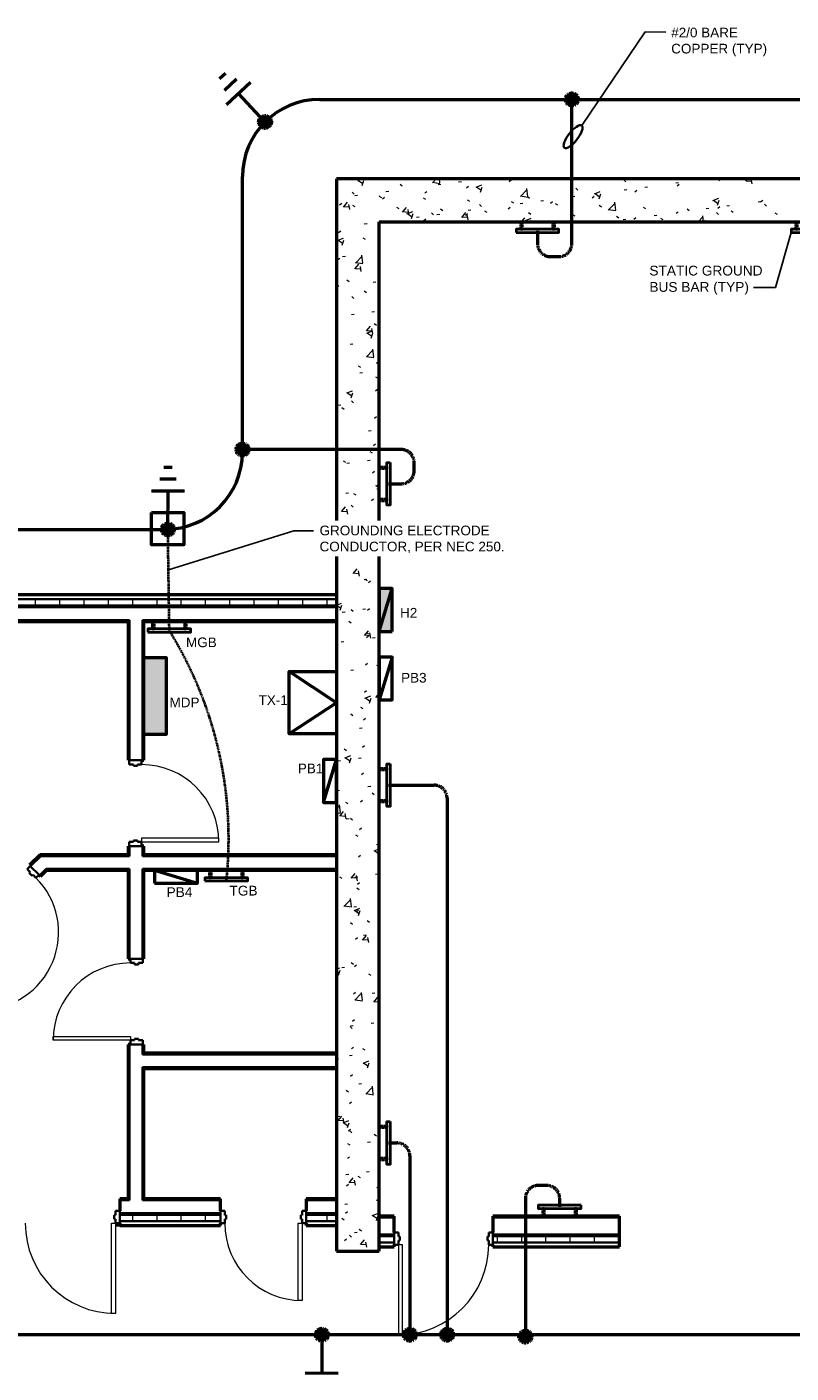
# Model space of a CAD drawing. Header units: inches. Extents: x 31129 to 36837, y 617 to 6786.
# Tile 4 of 5: x 32017 to 32374, y 1075 to 1703. Entities that reach past the tile are written whole.
import ezdxf

# ---------------------------------------------------------------- set-up
doc = ezdxf.new("R2010")
doc.units = ezdxf.units.IN
doc.header["$MEASUREMENT"] = 0
doc.linetypes.add('Dash', pattern=[0.25, 0.125, -0.125])
doc.linetypes.add('DASHED2', pattern=[0.375, 0.25, -0.125])
for name, color, linetype, lineweight in [('E-GND-SYMB', 7, 'Dash', 40), ('E-LTNG-COND', 7, 'Continuous', 50), ('E-POWR-IDEN', 7, 'Continuous', 35), ('E-POWR-PANL', 7, 'Continuous', 50), ('E-POWR-XFMR-PADM', 7, 'Continuous', 50), ('G-PLAN-OTLN', 7, 'Continuous', 35)]:
    doc.layers.add(name, color=color, linetype=linetype, lineweight=lineweight)
doc.layers.add('E-GRND-CIRC', color=7, linetype='Continuous', lineweight=50, true_color=0x690000)
doc.styles.add('Arial', font='arial.ttf', dxfattribs={"height": 0.125})
doc.dimstyles.new('Richey', dxfattribs={"dimscale": 0.083333, "dimtxt": 0.125, "dimasz": 0.125, "dimexe": 0.18, "dimexo": 0.0625, "dimgap": 0.125, "dimtad": 1, "dimdec": 0, "dimzin": 3, "dimdsep": 46, "dimlunit": 4, "dimtxsty": 'Arial', "dimblk": 'ARCHTICK', "dimcen": 0.125, "dimadec": 0, "dimazin": 0, "dimtfac": 1, "dimtdec": 0, "dimtofl": 0, "dimtmove": 0, "dimatfit": 3, "dimfxl": 1, "dimtolj": 1, "dimtzin": 0, "dimarcsym": 0})
pattern_1 = [(50, (0, 0), (27.5427, -2.40992), [2.88, -31.68]), (355, (0, 0), (-5.32784, 28.88427), [2.304, -25.344]), (100.451, (2.295, -0.2), (22.21532, 26.47393), [2.448, -26.924]), (46.184, (0, 7.68), (40.98187, -6.35642), [4.32, -47.52]), (96.636, (3.415, 7.15), (35.89075, 37.4062), [3.671, -40.386]), (351.184, (0, 7.68), (35.89097, 37.4062), [3.456, -38.016]), (21, (3.84, 5.76), (22.92104, -15.46073), [2.88, -31.68]), (326, (3.84, 5.76), (9.34353, 27.84574), [2.304, -25.344]), (71.451, (5.75, 4.472), (32.26477, 12.38442), [2.448, -26.924]), (37.5, (0, 0), (0.466855, 12.782707), [1.267, -23.77, 1.267, -24.461, -25.44]), (37.5, (0, 0), (0.466855, 12.782707), [-50.765, 1.267, -24.173]), (7.5, (0, 0), (10.10159, 15.14509), [1.267, -13.402, 1.267, -23.194, -9.696]), (7.5, (0, 0), (10.10159, 15.14509), [-39.13, 1.267, -8.429]), (327.5, (-8.563, 0), (20.49916, -0.86578), [1.267, -8.333, 1.267, -28.685, -39.744]), (327.5, (-8.563, 0), (20.49916, -0.86578), [-39.552, 1.267, -38.477]), (317.5, (-12.403, 0), (22.39478, 3.84429), [1.267, -11.213, 1.267, -18.624, -28.224]), (317.5, (-12.403, 0), (22.39478, 3.84429), [-32.371, 1.267, -26.957])]
pattern_2 = [(0, (0, 0), (30.72, 7.68), [1.267, -21.773, 1.267, -21.773, -122.88]), (0, (0, 0), (30.72, 7.68), [-46.08, 1.267, -44.813, 1.267, -21.773, -53.76]), (0, (0, 0), (30.72, 7.68), [-115.2, 1.267, -14.093, 1.267, -37.133]), (120, (11.52, 3.84), (-22.011075, 22.7643), [1.267, -21.773, 1.267, -21.773, -122.88]), (120, (11.52, 3.84), (-22.011075, 22.7643), [-46.08, 1.267, -44.813, 1.267, -21.773, -53.76]), (120, (11.52, 3.84), (-22.011075, 22.7643), [-115.2, 1.267, -14.093, 1.267, -37.133]), (240, (15.36, 19.2), (-8.708925, -30.4443), [1.267, -21.773, 1.267, -21.773, -122.88]), (240, (15.36, 19.2), (-8.708925, -30.4443), [-46.08, 1.267, -44.813, 1.267, -21.773, -53.76]), (240, (15.36, 19.2), (-8.708925, -30.4443), [-115.2, 1.267, -14.093, 1.267, -37.133])]
pattern_3 = [(0, (0, 0), (0, 11.331), []), (90, (0, 0), (-11.331, 7e-16), [])]

# ---------------------------------------------------------------- blocks, each defined once
blk = doc.blocks.new('GND BB')
at = {"layer": 'E-GND-SYMB', "transparency": 33554687}
h = blk.add_hatch(color=256, dxfattribs=at)
h.dxf.hatch_style = 1
h.paths.add_polyline_path([(22555.41, 997.7), (22575.41, 997.7), (22575.41, 999.2), (22555.41, 999.2)])
h.paths.add_polyline_path([(22572.41, 994.19), (22573.41, 994.19), (22573.41, 997.7), (22572.41, 997.7)])
h.paths.add_polyline_path([(22557.41, 994.19), (22558.41, 994.19), (22558.41, 997.7), (22557.41, 997.7)])
at = {"layer": 'E-GND-SYMB', "linetype": 'Continuous'}
blk.add_lwpolyline([(22575.41, 999.2), (22555.41, 999.2), (22555.41, 997.7), (22575.41, 997.7)], close=True, dxfattribs=at)
at = {"layer": 'E-GND-SYMB'}
for points in [[(22558.41, 997.7), (22557.41, 997.7), (22557.41, 994.19), (22558.41, 994.19)], [(22573.41, 997.7), (22572.41, 997.7), (22572.41, 994.19), (22573.41, 994.19)]]:
    blk.add_lwpolyline(points, close=True, dxfattribs=at)
blk = doc.blocks.new('100% ANG M&I Facility_Floor Plan_7-31_elec_copy')
at = {"layer": 'G-PLAN-OTLN', "lineweight": 9}
h = blk.add_hatch(dxfattribs=at)
h.set_pattern_fill('FP_1', color=256, style=0, pattern_type=2)
h.set_pattern_definition(pattern_1)
h.paths.add_polyline_path([(-2511.59, 2267.21), (-2491.59, 2267.21), (-2491.59, 2767.21), (-2511.59, 2767.21), (-2511.59, 2269.84)])
h = blk.add_hatch(dxfattribs=at)
h.set_pattern_fill('FP_1', color=256, style=0, pattern_type=2)
h.set_pattern_definition(pattern_1)
h.paths.add_polyline_path([(-2071.59, 2747.21), (-2051.59, 2747.21), (-2051.59, 2767.21), (-2491.59, 2767.21), (-2491.59, 2747.21)])
h = blk.add_hatch(dxfattribs=at)
h.set_pattern_fill('FP_3', color=256, style=0, pattern_type=2)
h.set_pattern_definition(pattern_3)
h.paths.add_polyline_path([(-2676.09, 2568.21), (-2511.59, 2568.21), (-2511.59, 2571.21), (-2676.09, 2571.21), (-2676.09, 2568.4)])
h.paths.add_polyline_path([(-2752.09, 2568.21), (-2752.09, 2571.21), (-2819.59, 2571.21), (-2819.59, 2568.21), (-2784.23, 2568.21)])
h = blk.add_hatch(dxfattribs=at)
h.set_pattern_fill('FP_2', color=256, style=0, pattern_type=2)
h.set_pattern_definition(pattern_2)
h.paths.add_polyline_path([(-2601.97, 2560.84), (-2511.59, 2560.84), (-2511.59, 2561.46), (-2601.97, 2561.46)])
h.paths.add_polyline_path([(-2608.59, 2560.84), (-2607.97, 2560.84), (-2607.97, 2561.46), (-2676.09, 2561.46), (-2676.09, 2560.84), (-2665.62, 2560.84)])
h.paths.add_polyline_path([(-2752.09, 2560.84), (-2752.09, 2561.46), (-2819.59, 2561.46), (-2819.59, 2560.84), (-2784.23, 2560.84)])
h = blk.add_hatch(dxfattribs=at)
h.set_pattern_fill('FP_2', color=256, style=0, pattern_type=2)
h.set_pattern_definition(pattern_2)
h.paths.add_polyline_path([(-2511.59, 2444.84), (-2511.59, 2445.46), (-2601.97, 2445.46), (-2601.97, 2444.84), (-2547, 2444.84)])
h.paths.add_polyline_path([(-2607.97, 2444.84), (-2607.97, 2445.46), (-2646.91, 2445.46), (-2647.54, 2444.84), (-2608.59, 2444.84)])
h = blk.add_hatch(dxfattribs=at)
h.set_pattern_fill('FP_2', color=256, style=0, pattern_type=2)
h.set_pattern_definition(pattern_2)
h.paths.add_polyline_path([(-2511.59, 2358.96), (-2511.59, 2359.59), (-2601.34, 2359.59), (-2601.34, 2358.96), (-2547, 2358.96)])
h = blk.add_hatch(dxfattribs=at)
h.set_pattern_fill('FP_2', color=256, style=0, pattern_type=2)
h.set_pattern_definition(pattern_2)
h.paths.add_polyline_path([(-2784.23, 2290.96), (-2687.22, 2290.96), (-2687.22, 2291.59), (-2818.72, 2291.59), (-2818.72, 2290.96), (-2813.89, 2290.96)])
h.paths.add_polyline_path([(-2681.22, 2290.96), (-2658.59, 2290.96), (-2658.59, 2291.59), (-2681.22, 2291.59)])
h.paths.add_polyline_path([(-2565.59, 2290.96), (-2565.59, 2291.59), (-2601.97, 2291.59), (-2601.97, 2290.96)])
h.paths.add_polyline_path([(-2525.59, 2290.96), (-2511.59, 2290.96), (-2511.59, 2291.59), (-2525.59, 2291.59)])
h.paths.add_polyline_path([(-2607.97, 2290.96), (-2607.97, 2291.59), (-2612.59, 2291.59), (-2612.59, 2290.96)])
h = blk.add_hatch(dxfattribs=at)
h.set_pattern_fill('FP_3', color=256, style=0, pattern_type=2)
h.set_pattern_definition(pattern_3)
h.paths.add_polyline_path([(-2819.59, 2281.21), (-2658.59, 2281.21), (-2658.59, 2284.21), (-2819.59, 2284.21)])
h.paths.add_polyline_path([(-2565.59, 2281.21), (-2565.59, 2284.21), (-2612.59, 2284.21), (-2612.59, 2281.21), (-2606.31, 2281.21)])
h.paths.add_polyline_path([(-2525.59, 2281.21), (-2511.59, 2281.21), (-2511.59, 2284.21), (-2525.59, 2284.21), (-2525.59, 2282.15)])
h = blk.add_hatch(dxfattribs=at)
h.set_pattern_fill('FP_3', color=256, style=0, pattern_type=2)
h.set_pattern_definition(pattern_3)
h.paths.add_polyline_path([(-2428.39, 2271.21), (-2379.59, 2271.21), (-2379.59, 2274.21), (-2438.59, 2274.21), (-2438.59, 2271.21)])
h.paths.add_polyline_path([(-2491.59, 2271.21), (-2484.59, 2271.21), (-2484.59, 2274.21), (-2491.59, 2274.21)])
h.paths.add_polyline_path([(-2071.59, 2271.21), (-2071.59, 2274.21), (-2183.59, 2274.21), (-2183.59, 2271.21)])
at = {"layer": 'G-PLAN-OTLN', "lineweight": 50}
for p, q in [((-2511.59, 2767.21), (-2511.59, 2267.21)), ((-2051.59, 2767.21), (-2511.59, 2767.21)), ((-2491.59, 2267.21), (-2491.59, 2747.21)), ((-2491.59, 2747.21), (-2071.59, 2747.21)), ((-2511.59, 2573.21), (-2676.09, 2573.21)), ((-2676.09, 2560.84), (-2608.59, 2560.84)), ((-2608.59, 2560.84), (-2608.59, 2496.09)), ((-2601.34, 2496.09), (-2601.34, 2560.84)), ((-2601.34, 2560.84), (-2511.59, 2560.84)), ((-2608.59, 2496.09), (-2608.09, 2496.09)), ((-2602.34, 2496.09), (-2601.34, 2496.09)), ((-2608.09, 2456.09), (-2608.59, 2456.09)), ((-2608.59, 2456.09), (-2608.59, 2452.09)), ((-2601.34, 2456.09), (-2602.34, 2456.09)), ((-2601.34, 2452.09), (-2601.34, 2456.09)), ((-2649.65, 2452.09), (-2654.61, 2447.14)), ((-2608.59, 2452.09), (-2649.65, 2452.09)), ((-2511.59, 2452.09), (-2601.34, 2452.09)), ((-2654.61, 2447.14), (-2654.25, 2446.78)), ((-2650.19, 2442.72), (-2649.48, 2442.01)), ((-2649.48, 2442.01), (-2646.65, 2444.84)), ((-2646.65, 2444.84), (-2608.59, 2444.84)), ((-2608.59, 2444.84), (-2608.59, 2403.59)), ((-2601.34, 2444.84), (-2511.59, 2444.84)), ((-2601.34, 2403.59), (-2601.34, 2444.84)), ((-2608.59, 2403.59), (-2607.59, 2403.59)), ((-2601.84, 2403.59), (-2601.34, 2403.59)), ((-2607.59, 2363.59), (-2608.59, 2363.59)), ((-2608.59, 2363.59), (-2608.59, 2291.59)), ((-2601.34, 2363.59), (-2601.84, 2363.59)), ((-2601.34, 2359.59), (-2601.34, 2363.59)), ((-2511.59, 2359.59), (-2601.34, 2359.59)), ((-2601.34, 2291.59), (-2601.34, 2352.34)), ((-2601.34, 2352.34), (-2511.59, 2352.34)), ((-2608.59, 2291.59), (-2612.59, 2291.59)), ((-2612.59, 2291.59), (-2612.59, 2285.96)), ((-2565.59, 2291.59), (-2601.34, 2291.59)), ((-2565.59, 2285.96), (-2565.59, 2291.59)), ((-2511.59, 2291.59), (-2525.59, 2291.59)), ((-2525.59, 2291.59), (-2525.59, 2285.96)), ((-2612.59, 2280.21), (-2612.59, 2279.21)), ((-2612.59, 2279.21), (-2565.59, 2279.21)), ((-2565.59, 2279.21), (-2565.59, 2280.21)), ((-2525.59, 2280.21), (-2525.59, 2279.21)), ((-2525.59, 2279.21), (-2511.59, 2279.21)), ((-2484.59, 2283.59), (-2491.59, 2283.59)), ((-2484.59, 2275.96), (-2484.59, 2283.59)), ((-2379.59, 2283.59), (-2438.59, 2283.59)), ((-2438.59, 2283.59), (-2438.59, 2275.96)), ((-2379.59, 2269.21), (-2379.59, 2283.59)), ((-2511.59, 2267.21), (-2491.59, 2267.21)), ((-2491.59, 2269.21), (-2484.59, 2269.21)), ((-2484.59, 2269.21), (-2484.59, 2270.21)), ((-2438.59, 2270.21), (-2438.59, 2269.21)), ((-2438.59, 2269.21), (-2379.59, 2269.21))]:
    blk.add_line(p, q, dxfattribs=at)
at = {"layer": 'G-PLAN-OTLN'}
for p, q in [((-2511.59, 2571.21), (-2676.09, 2571.21)), ((-2511.59, 2568.21), (-2676.09, 2568.21)), ((-2511.59, 2567.46), (-2676.09, 2567.46)), ((-2607.97, 2561.46), (-2676.09, 2561.46)), ((-2607.97, 2561.46), (-2607.97, 2496.09)), ((-2601.97, 2561.46), (-2601.97, 2496.09)), ((-2511.59, 2561.46), (-2601.97, 2561.46)), ((-2602.34, 2496.09), (-2608.09, 2496.09)), ((-2608.09, 2496.09), (-2608.09, 2494.09)), ((-2608.09, 2494.09), (-2606.15, 2494.09)), ((-2606.15, 2494.09), (-2606.15, 2493.46)), ((-2606.15, 2493.46), (-2604.28, 2493.46)), ((-2604.28, 2493.46), (-2604.28, 2494.09)), ((-2604.28, 2494.09), (-2602.34, 2494.09)), ((-2602.34, 2494.09), (-2602.34, 2496.09)), ((-2606.15, 2458.09), (-2608.09, 2458.09)), ((-2608.09, 2458.09), (-2608.09, 2456.09)), ((-2608.09, 2456.09), (-2602.34, 2456.09)), ((-2607.97, 2456.09), (-2607.97, 2451.46)), ((-2604.28, 2458.71), (-2606.15, 2458.71)), ((-2606.15, 2458.71), (-2606.15, 2458.09)), ((-2604.28, 2458.09), (-2604.28, 2458.71)), ((-2602.34, 2458.09), (-2604.28, 2458.09)), ((-2602.34, 2456.09), (-2602.34, 2458.09)), ((-2601.97, 2451.46), (-2601.97, 2456.09)), ((-2654.16, 2446.69), (-2649.4, 2451.46)), ((-2650.28, 2451.46), (-2649.4, 2451.46)), ((-2607.97, 2451.46), (-2649.4, 2451.46)), ((-2511.59, 2451.46), (-2601.97, 2451.46)), ((-2654.25, 2446.78), (-2655.67, 2445.37)), ((-2655.67, 2445.37), (-2654.3, 2444)), ((-2654.3, 2444), (-2654.74, 2443.56)), ((-2654.74, 2443.56), (-2653.41, 2442.23)), ((-2650.19, 2442.72), (-2654.25, 2446.78)), ((-2653.41, 2442.23), (-2652.97, 2442.67)), ((-2652.97, 2442.67), (-2651.6, 2441.3)), ((-2651.6, 2441.3), (-2650.19, 2442.72)), ((-2646.91, 2445.46), (-2649.92, 2442.45)), ((-2607.97, 2445.46), (-2646.91, 2445.46)), ((-2607.97, 2445.46), (-2607.97, 2403.59)), ((-2511.59, 2445.46), (-2601.97, 2445.46)), ((-2601.97, 2403.59), (-2601.97, 2445.46)), ((-2607.59, 2403.59), (-2601.84, 2403.59)), ((-2607.59, 2401.59), (-2607.59, 2403.59)), ((-2605.65, 2401.59), (-2607.59, 2401.59)), ((-2605.65, 2400.96), (-2605.65, 2401.59)), ((-2603.78, 2400.96), (-2605.65, 2400.96)), ((-2603.78, 2401.59), (-2603.78, 2400.96)), ((-2601.84, 2401.59), (-2603.78, 2401.59)), ((-2601.84, 2403.59), (-2601.84, 2401.59)), ((-2607.97, 2363.59), (-2607.97, 2290.96)), ((-2607.59, 2363.59), (-2607.59, 2365.59)), ((-2607.59, 2365.59), (-2605.65, 2365.59)), ((-2601.84, 2363.59), (-2607.59, 2363.59)), ((-2605.65, 2366.21), (-2603.78, 2366.21)), ((-2605.65, 2365.59), (-2605.65, 2366.21)), ((-2603.78, 2366.21), (-2603.78, 2365.59)), ((-2603.78, 2365.59), (-2601.84, 2365.59)), ((-2601.97, 2363.59), (-2601.97, 2358.96)), ((-2601.84, 2365.59), (-2601.84, 2363.59)), ((-2511.59, 2358.96), (-2601.97, 2358.96)), ((-2601.97, 2352.96), (-2601.97, 2290.96)), ((-2511.59, 2352.96), (-2601.97, 2352.96)), ((-2614.59, 2285.96), (-2612.59, 2285.96)), ((-2614.59, 2284.03), (-2614.59, 2285.96)), ((-2607.97, 2290.96), (-2612.59, 2290.96)), ((-2612.59, 2285.96), (-2612.59, 2280.21)), ((-2565.59, 2284.96), (-2612.59, 2284.96)), ((-2565.59, 2290.96), (-2601.97, 2290.96)), ((-2565.59, 2285.96), (-2563.59, 2285.96)), ((-2565.59, 2280.21), (-2565.59, 2285.96)), ((-2563.59, 2285.96), (-2563.59, 2284.03)), ((-2527.59, 2285.96), (-2525.59, 2285.96)), ((-2527.59, 2284.03), (-2527.59, 2285.96)), ((-2511.59, 2290.96), (-2525.59, 2290.96)), ((-2525.59, 2285.96), (-2525.59, 2280.21)), ((-2511.59, 2284.96), (-2525.59, 2284.96)), ((-2615.22, 2284.03), (-2614.59, 2284.03)), ((-2615.22, 2282.15), (-2615.22, 2284.03)), ((-2614.59, 2282.15), (-2615.22, 2282.15)), ((-2614.59, 2280.21), (-2614.59, 2282.15)), ((-2612.59, 2280.21), (-2614.59, 2280.21)), ((-2614.59, 2279.21), (-2612.59, 2279.21)), ((-2565.59, 2284.21), (-2612.59, 2284.21)), ((-2565.59, 2281.21), (-2612.59, 2281.21)), ((-2563.59, 2280.21), (-2565.59, 2280.21)), ((-2563.59, 2284.03), (-2562.97, 2284.03)), ((-2563.59, 2282.15), (-2563.59, 2280.21)), ((-2562.97, 2282.15), (-2563.59, 2282.15)), ((-2562.97, 2284.03), (-2562.97, 2282.15)), ((-2528.22, 2284.03), (-2527.59, 2284.03)), ((-2528.22, 2282.15), (-2528.22, 2284.03)), ((-2527.59, 2282.15), (-2528.22, 2282.15)), ((-2527.59, 2280.21), (-2527.59, 2282.15)), ((-2525.59, 2280.21), (-2527.59, 2280.21)), ((-2511.59, 2284.21), (-2525.59, 2284.21)), ((-2511.59, 2281.21), (-2525.59, 2281.21)), ((-2491.59, 2282.96), (-2484.59, 2282.96)), ((-2438.59, 2282.96), (-2379.59, 2282.96)), ((-2491.59, 2274.96), (-2484.59, 2274.96)), ((-2491.59, 2274.21), (-2484.59, 2274.21)), ((-2482.59, 2275.96), (-2484.59, 2275.96)), ((-2484.59, 2275.96), (-2484.59, 2270.21)), ((-2482.59, 2274.03), (-2482.59, 2275.96)), ((-2481.97, 2274.03), (-2482.59, 2274.03)), ((-2482.59, 2270.21), (-2482.59, 2272.15)), ((-2482.59, 2272.15), (-2481.97, 2272.15)), ((-2481.97, 2272.15), (-2481.97, 2274.03)), ((-2440.59, 2274.03), (-2441.22, 2274.03)), ((-2441.22, 2274.03), (-2441.22, 2272.15)), ((-2441.22, 2272.15), (-2440.59, 2272.15)), ((-2438.59, 2275.96), (-2440.59, 2275.96)), ((-2440.59, 2275.96), (-2440.59, 2274.03)), ((-2440.59, 2272.15), (-2440.59, 2270.21)), ((-2438.59, 2270.21), (-2438.59, 2275.96)), ((-2438.59, 2274.96), (-2379.59, 2274.96)), ((-2438.59, 2274.21), (-2379.59, 2274.21)), ((-2491.59, 2271.21), (-2484.59, 2271.21)), ((-2484.59, 2270.21), (-2482.59, 2270.21)), ((-2440.59, 2270.21), (-2438.59, 2270.21)), ((-2438.59, 2271.21), (-2379.59, 2271.21))]:
    blk.add_line(p, q, dxfattribs=at)
at = {"layer": 'G-PLAN-OTLN', "linetype": 'Continuous', "lineweight": 9}
for p, q in [((-2608, 2544.18), (-2608.59, 2545.21)), ((-2608.43, 2509.54), (-2608.59, 2509.26)), ((-2651.06, 2449.8), (-2651.08, 2449.83)), ((-2570.66, 2452.09), (-2571.02, 2451.46)), ((-2586.19, 2352.81), (-2586.28, 2352.96)), ((-2608.23, 2340.93), (-2608.59, 2340.3))]:
    blk.add_line(p, q, dxfattribs=at)
at = {"layer": 'G-PLAN-OTLN', "lineweight": 20}
for p, q in [((-2566.34, 2459.84), (-2602.34, 2459.84)), ((-2602.34, 2459.84), (-2602.34, 2458.09)), ((-2602.34, 2458.09), (-2566.34, 2458.09)), ((-2566.34, 2458.09), (-2566.34, 2459.84)), ((-2643.59, 2367.34), (-2607.59, 2367.34)), ((-2643.59, 2365.59), (-2643.59, 2367.34)), ((-2607.59, 2367.34), (-2607.59, 2365.59)), ((-2607.59, 2365.59), (-2643.59, 2365.59)), ((-2616.34, 2280.21), (-2614.59, 2280.21)), ((-2616.34, 2238.21), (-2616.34, 2280.21)), ((-2614.59, 2280.21), (-2614.59, 2238.21)), ((-2529.34, 2280.21), (-2527.59, 2280.21)), ((-2529.34, 2244.21), (-2529.34, 2280.21)), ((-2527.59, 2280.21), (-2527.59, 2244.21)), ((-2480.84, 2270.21), (-2482.59, 2270.21)), ((-2482.59, 2270.21), (-2482.59, 2228.21)), ((-2480.84, 2228.21), (-2480.84, 2270.21)), ((-2527.59, 2244.21), (-2529.34, 2244.21)), ((-2614.59, 2238.21), (-2616.34, 2238.21)), ((-2482.59, 2228.21), (-2480.84, 2228.21))]:
    blk.add_line(p, q, dxfattribs=at)
at = {"layer": 'G-PLAN-OTLN', "lineweight": 9}
for centre, radius, start, end in [((-2602.34, 2458.09), 36, 0, 90), ((-2677.06, 2415.85), 36, 270, 45), ((-2607.59, 2365.59), 36, 90, 180), ((-2614.59, 2280.21), 42, 180, 270), ((-2527.59, 2280.21), 36, 180, 270), ((-2482.59, 2270.21), 42, 270, 0)]:
    blk.add_arc(centre, radius, start, end, dxfattribs=at)
blk = doc.blocks.new('_ArchTick')
at = {"color": 0, "linetype": 'ByBlock', "const_width": 0.15}
blk.add_lwpolyline([(-0.5, -0.5), (0.5, 0.5)], dxfattribs=at)

msp = doc.modelspace()

# ---------------------------------------------------------------- hatches: boundary and pattern name
at = {"layer": 'E-LTNG-COND', "linetype": 'DASHED2', "true_color": 0xffffff, "transparency": 33554687}
h = msp.add_hatch(color=7, dxfattribs=at)
h.dxf.hatch_style = 1
h.paths.add_polyline_path([(32268.45, 1669.43, 0.041703), (32274.43, 1669.01, 0.196875), (32273.63, 1671.14, 0.641208)])
h.paths.add_polyline_path([(32268.45, 1669.43, 0.218614), (32269.23, 1667.05, 0.190133), (32271.22, 1666.1), (32271.43, 1669.09, -0.020842)])
h.paths.add_polyline_path([(32271.43, 1669.09), (32271.22, 1666.1, 0.426474), (32274.43, 1669.01, -0.020842)])
h = msp.add_hatch(color=7, dxfattribs=at)
h.dxf.hatch_style = 1
h.paths.add_polyline_path([(32125.45, 1658.88, 0.041703), (32131.43, 1658.47, 0.196875), (32130.62, 1660.59, 0.641208)])
h.paths.add_polyline_path([(32125.45, 1658.88, 0.218614), (32126.23, 1656.51, 0.190133), (32128.22, 1655.56), (32128.43, 1658.55, -0.020842)])
h.paths.add_polyline_path([(32128.43, 1658.55), (32128.22, 1655.56, 0.426474), (32131.43, 1658.47, -0.020842)])
h = msp.add_hatch(color=7, dxfattribs=at)
h.dxf.hatch_style = 1
h.paths.add_polyline_path([(32117.55, 1502.85, 0.041703), (32117.97, 1508.83, 0.196875), (32115.84, 1508.03, 0.641208)])
h.paths.add_polyline_path([(32117.55, 1502.85, 0.218614), (32119.93, 1503.64, 0.190133), (32120.88, 1505.62), (32117.88, 1505.83, -0.020842)])
h.paths.add_polyline_path([(32117.88, 1505.83), (32120.88, 1505.62, 0.426474), (32117.97, 1508.83, -0.020842)])
h = msp.add_hatch(color=7, dxfattribs=at)
h.dxf.hatch_style = 1
h.paths.add_polyline_path([(32086.13, 1468.82, 0.041703), (32080.18, 1468.15, 0.196875), (32081.35, 1466.2, 0.641208)])
h.paths.add_polyline_path([(32086.13, 1468.82, 0.218614), (32084.93, 1471.01, 0.190133), (32082.81, 1471.59), (32083.14, 1468.61, -0.020842)])
h.paths.add_polyline_path([(32083.14, 1468.61), (32082.81, 1471.59, 0.426474), (32080.18, 1468.15, -0.020842)])
h = msp.add_hatch(color=7, dxfattribs=at)
h.dxf.hatch_style = 1
h.paths.add_polyline_path([(32151.91, 1092.88, 0.041703), (32157.87, 1093.55, 0.196875), (32156.69, 1095.5, 0.641208)])
h.paths.add_polyline_path([(32151.91, 1092.88, 0.218614), (32153.11, 1090.69, 0.190133), (32155.24, 1090.11), (32154.9, 1093.09, -0.020842)])
h.paths.add_polyline_path([(32154.9, 1093.09), (32155.24, 1090.11, 0.426474), (32157.87, 1093.55, -0.020842)])
h = msp.add_hatch(color=7, dxfattribs=at)
h.dxf.hatch_style = 1
h.paths.add_polyline_path([(32196.25, 1096.08, 0.041703), (32195.84, 1090.1, 0.196875), (32197.96, 1090.9, 0.641208)])
h.paths.add_polyline_path([(32196.25, 1096.08, 0.218614), (32193.88, 1095.29, 0.190133), (32192.93, 1093.3), (32195.92, 1093.09, -0.020842)])
h.paths.add_polyline_path([(32195.92, 1093.09), (32192.93, 1093.3, 0.426474), (32195.84, 1090.1, -0.020842)])
h = msp.add_hatch(color=7, dxfattribs=at)
h.dxf.hatch_style = 1
h.paths.add_polyline_path([(32213.62, 1096.08, 0.041703), (32213.2, 1090.1, 0.196875), (32215.33, 1090.9, 0.641208)])
h.paths.add_polyline_path([(32213.62, 1096.08, 0.218614), (32211.24, 1095.29, 0.190133), (32210.29, 1093.3), (32213.28, 1093.09, -0.020842)])
h.paths.add_polyline_path([(32213.28, 1093.09), (32210.29, 1093.3, 0.426474), (32213.2, 1090.1, -0.020842)])
h = msp.add_hatch(color=7, dxfattribs=at)
h.dxf.hatch_style = 1
h.paths.add_polyline_path([(32250.09, 1095.18, 0.041703), (32249.67, 1089.2, 0.196875), (32251.8, 1090, 0.641208)])
h.paths.add_polyline_path([(32250.09, 1095.18, 0.218614), (32247.71, 1094.39, 0.190133), (32246.76, 1092.41), (32249.75, 1092.2, -0.020842)])
h.paths.add_polyline_path([(32249.75, 1092.2), (32246.76, 1092.41, 0.426474), (32249.67, 1089.2, -0.020842)])
at = {"layer": 'E-POWR-PANL', "linetype": 'Continuous', "true_color": 0xffffff}
h = msp.add_hatch(color=7, dxfattribs=at)
h.dxf.hatch_style = 1
h.paths.add_polyline_path([(32187.66, 1441.06), (32181.66, 1441.06), (32181.66, 1421.06)], flags=17)
h.paths.add_polyline_path([(32187.66, 1441.06), (32181.66, 1421.06), (32187.66, 1421.06)], flags=17)
at = {"layer": 'E-POWR-PANL', "true_color": 0xffffff, "transparency": 33554687}
h = msp.add_hatch(color=7, dxfattribs=at)
h.dxf.hatch_style = 1
h.paths.add_polyline_path([(32082.31, 1408.92), (32071.91, 1408.92), (32071.91, 1372.92), (32082.31, 1372.92)])

# ---------------------------------------------------------------- linework, layer by layer
at = {"layer": 'E-GND-SYMB', "color": 7, "true_color": 0xffffff}
msp.add_line((32083.84, 1421.41), (32083.14, 1468.61), dxfattribs=at)
msp.add_arc((31927.5, 1324.41), 183.98, 353.83609, 31.81723, dxfattribs=at)
at = {"layer": 'E-GRND-CIRC', "color": 7, "linetype": 'DASHED2', "true_color": 0xffffff}
for p, q in [((32271.43, 1601.78), (32271.43, 1669.09)), ((32255.43, 1607.78), (32255.43, 1601.78)), ((32261.43, 1595.78), (32265.43, 1595.78)), ((32191.92, 1505.83), (32117.88, 1505.83)), ((32197.92, 1495.83), (32197.92, 1499.83)), ((32185.92, 1489.83), (32191.92, 1489.83)), ((32185.92, 1349.33), (32207.28, 1349.33)), ((32213.28, 1343.33), (32213.28, 1093.09)), ((32185.92, 1182.53), (32189.92, 1182.53)), ((32195.92, 1176.53), (32195.92, 1093.09)), ((32259.75, 1162.69), (32255.75, 1162.69)), ((32249.75, 1156.69), (32249.75, 1092.2)), ((32265.75, 1152.69), (32265.75, 1156.69))]:
    msp.add_line(p, q, dxfattribs=at)
for centre, start, end in [((32261.43, 1601.78), 180, 270), ((32265.43, 1601.78), 270, 0), ((32191.92, 1499.83), 0, 90), ((32191.92, 1495.83), 270, 0), ((32207.28, 1343.33), 0, 90), ((32189.92, 1176.53), 0, 90), ((32255.75, 1156.69), 90, 180), ((32259.75, 1156.69), 0, 90)]:
    msp.add_arc(centre, 6, start, end, dxfattribs=at)
at = {"layer": 'E-LTNG-COND', "color": 7, "linetype": 'Continuous', "true_color": 0xffffff}
for p, q in [((32109.95, 1681.2), (32107.14, 1678.6)), ((32115.09, 1678.46), (32109.46, 1673.26)), ((32121.64, 1677.03), (32110.38, 1666.62)), ((32128.13, 1658.71), (32116.01, 1671.82)), ((32085.15, 1497.46), (32081.31, 1497.47)), ((32087.04, 1491.96), (32079.38, 1491.98)), ((32090.86, 1486.44), (32075.53, 1486.49)), ((32083.14, 1468.61), (32083.2, 1486.47)), ((32154.9, 1093.09), (32154.85, 1075.24)), ((32147.18, 1075.26), (32162.51, 1075.21))]:
    msp.add_line(p, q, dxfattribs=at)
at = {"layer": 'E-LTNG-COND', "color": 7, "true_color": 0xffffff}
for p, q in [((32153.88, 1669.09), (32621.88, 1669.09)), ((32117.88, 1504.61), (32117.88, 1633.09)), ((31925.88, 1468.61), (32081.88, 1468.61)), ((32621.88, 1093.09), (31385.88, 1093.09))]:
    msp.add_line(p, q, dxfattribs=at)
at = {"layer": 'E-LTNG-COND', "color": 7, "linetype": 'Continuous', "true_color": 0xffffff}
msp.add_lwpolyline([(32075.54, 1476.42), (32090.54, 1476.42), (32090.54, 1461.42), (32075.54, 1461.42)], close=True, dxfattribs=at)
at = {"layer": 'E-LTNG-COND', "color": 7, "linetype": 'DASHED2', "true_color": 0xffffff}
for centre in [(32271.43, 1669.09), (32128.43, 1658.55), (32117.88, 1505.83), (32083.14, 1468.61), (32154.9, 1093.09), (32195.92, 1093.09), (32213.28, 1093.09), (32249.75, 1092.2)]:
    msp.add_circle(centre, 3, dxfattribs=at)
at = {"layer": 'E-LTNG-COND', "color": 7, "true_color": 0xffffff}
for centre, start, end in [((32153.88, 1633.09), 90, 180), ((32081.88, 1504.61), 270, 0)]:
    msp.add_arc(centre, 36, start, end, dxfattribs=at)
at = {"layer": 'E-POWR-IDEN', "color": 7, "true_color": 0xffffff}
msp.add_ellipse((32272.01, 1651.7), major_axis=(-4.04, -5.19), ratio=0.340009, dxfattribs=at)
at = {"layer": 'E-POWR-PANL', "color": 7, "linetype": 'Continuous', "true_color": 0xffffff}
for p, q in [((32181.66, 1421.06), (32187.66, 1441.06)), ((32076.91, 1309.67), (32096.91, 1303.67))]:
    msp.add_line(p, q, dxfattribs=at)
at = {"layer": 'E-POWR-PANL', "color": 7, "true_color": 0xffffff}
for p, q in [((32187.66, 1409.06), (32181.66, 1389.06)), ((32155.66, 1341.3), (32161.66, 1361.3))]:
    msp.add_line(p, q, dxfattribs=at)
at = {"layer": 'E-POWR-PANL', "color": 7, "linetype": 'Continuous', "true_color": 0xffffff}
for points in [[(32187.66, 1421.06), (32187.66, 1441.06), (32181.66, 1441.06), (32181.66, 1421.06)], [(32181.66, 1409.06), (32181.66, 1389.06), (32187.66, 1389.06), (32187.66, 1409.06)], [(32161.66, 1341.3), (32161.66, 1361.3), (32155.66, 1361.3), (32155.66, 1341.3)], [(32076.91, 1303.67), (32096.91, 1303.67), (32096.91, 1309.67), (32076.91, 1309.67)]]:
    msp.add_lwpolyline(points, close=True, dxfattribs=at)
at = {"layer": 'E-POWR-PANL', "color": 7, "true_color": 0xffffff}
msp.add_lwpolyline([(32071.91, 1372.92), (32071.91, 1408.92), (32082.31, 1408.92), (32082.31, 1372.92)], close=True, dxfattribs=at)
at = {"layer": 'E-POWR-XFMR-PADM', "color": 7, "true_color": 0xffffff}
for q in [(32139.66, 1402.3), (32139.66, 1373.3)]:
    msp.add_line((32161.66, 1387.8), q, dxfattribs=at)
msp.add_lwpolyline([(32161.66, 1402.3), (32161.66, 1373.3), (32139.66, 1373.3), (32139.66, 1402.3)], close=True, dxfattribs=at)

# ---------------------------------------------------------------- block references
at = {"color": 7, "true_color": 0xffffff}
msp.add_blockref('100% ANG M&I Facility_Floor Plan_7-31_elec_copy', (34673.25, -1135.17), dxfattribs=at)
at = {"layer": 'E-GND-SYMB', "color": 7, "true_color": 0xffffff, "rotation": 180}
for p in [(54820.84, 2606.24), (54949.01, 2606.24), (54649.25, 2419.86), (54675.83, 2303.86)]:
    msp.add_blockref('GND BB', p, dxfattribs=at)
at = {"layer": 'E-GND-SYMB', "color": 7, "true_color": 0xffffff, "xscale": -1, "rotation": 270}
for p in [(31187.47, -21075.58), (31187.47, -21216.08), (31187.47, -21382.88)]:
    msp.add_blockref('GND BB', p, dxfattribs=at)
at = {"layer": 'E-GND-SYMB', "color": 7, "true_color": 0xffffff}
msp.add_blockref('GND BB', (9700.34, 154.23), dxfattribs=at)

# ---------------------------------------------------------------- texts
at = {"layer": 'E-POWR-IDEN', "color": 7, "true_color": 0xffffff, "attachment_point": 1, "style": 'Arial'}
for s, insert, char_height, width in [('#2/0 BARE COPPER (TYP)', (32317.73, 1702.5), 4.5, 51.0021), ('STATIC GROUND BUS BAR (TYP)', (32307.56, 1591.53), 4.5625, 54.5632), ('MGB', (32091.58, 1418.18), 4.5, 17.649), ('PB4', (32082.51, 1301.74), 4.562, 12.2887), ('TGB', (32111.83, 1302.43), 4.562, 12.7757)]:
    msp.add_mtext(s, dxfattribs=dict(at, insert=insert, char_height=char_height, width=width))
at = {"layer": 'E-POWR-IDEN', "color": 7, "true_color": 0xffffff, "char_height": 4.5, "attachment_point": 1, "style": 'Arial'}
for s, insert in [('H2', (32191.36, 1431.97)), ('PB3', (32191.82, 1401.67)), ('MDP', (32083.9, 1390.17)), ('TX-1', (32125.41, 1391.22)), ('PB1', (32143.69, 1359.4))]:
    msp.add_mtext(s, dxfattribs=dict(at, insert=insert))

# ---------------------------------------------------------------- leaders
at = {"layer": 'E-POWR-IDEN', "color": 7, "true_color": 0xffffff}
for points, override in [([(32276.06, 1656.89), (32305.59, 1700.51), (32315.28, 1700.4)], {"dimscale": 0, "dimgap": 0.125, "dimtad": 0, "dimldrblk": 'None'}), ([(32373.6, 1607.03), (32366.32, 1581.32), (32356.14, 1581.32)], {"dimscale": 0, "dimgap": 0.125, "dimtad": 0}), ([(32083.42, 1449.77), (32141.81, 1467.91), (32150.96, 1467.94)], {"dimscale": 0, "dimgap": 0.125, "dimtad": 0})]:
    msp.add_leader(points, dimstyle='Richey', override=override, dxfattribs=at)

# ---------------------------------------------------------------- next in the draw order: texts
at = {"layer": 'E-POWR-IDEN', "color": 7, "true_color": 0xffffff, "insert": (32153.83, 1470.35), "char_height": 4.5, "width": 92.4879, "attachment_point": 1, "style": 'Arial', "bg_fill": 3, "box_fill_scale": 1.5, "bg_fill_color": 256, "bg_fill_transparency": 0}
msp.add_mtext('GROUNDING ELECTRODE CONDUCTOR, PER NEC 250.', dxfattribs=at)

doc.saveas('drawing.dxf')
